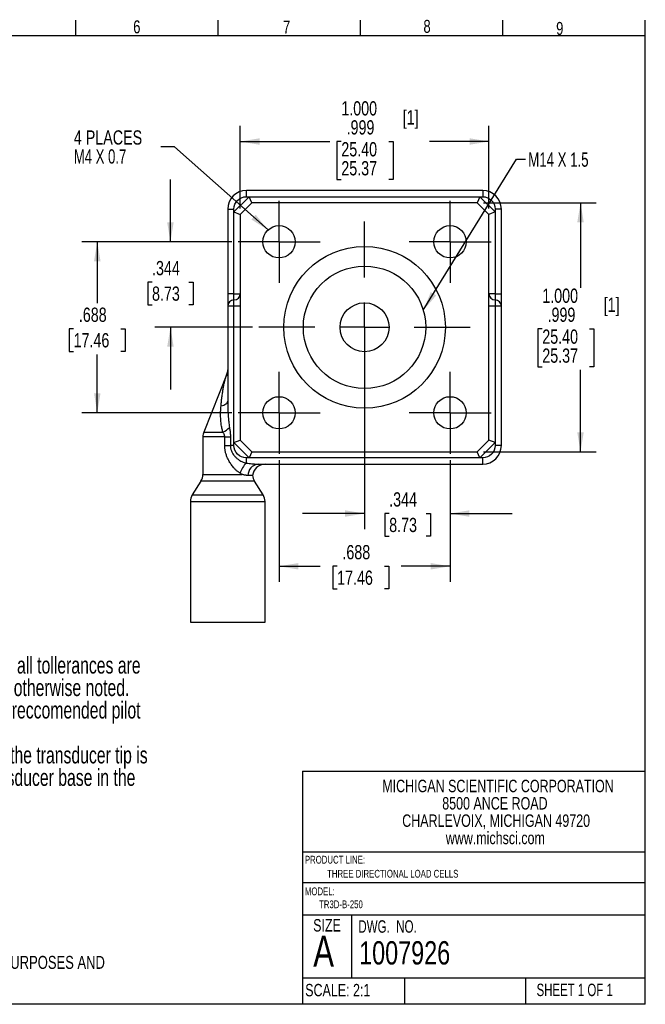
# Model space of a CAD drawing. Header units: inches. Extents: x 0.3 to 10.7, y 0.3 to 8.3.
# Tile 3 of 3: x 5.7 to 10.7, y 0.3 to 8.3. Entities that reach past the tile are written whole.
import ezdxf

# ---------------------------------------------------------------- set-up
doc = ezdxf.new("R2010")
doc.units = ezdxf.units.IN
doc.header["$MEASUREMENT"] = 0
doc.linetypes.add('CENTERX2', pattern=[0.8, 0.5, -0.1, 0.1, -0.1])
for name, color, linetype in [('BORDER', 1, 'Continuous'), ('CENTER', 151, 'CENTERX2'), ('DIMENSIONS', 150, 'Continuous'), ('TEXT', 7, 'Continuous')]:
    doc.layers.add(name, color=color, linetype=linetype)
doc.styles.add('SLDTEXTSTYLE0', font='TXT', dxfattribs={"width": 0.7})
doc.styles.add('SLDTEXTSTYLE1', font='TXT', dxfattribs={"width": 0.75})
doc.styles.add('SLDTEXTSTYLE2', font='TXT', dxfattribs={"width": 0.6875})
doc.styles.add('SLDTEXTSTYLE3', font='TXT', dxfattribs={"width": 0.694444})
doc.dimstyles.new('SLDDIMSTYLE1', dxfattribs={"dimtxt": 0.114583, "dimasz": 0.156, "dimexe": 0, "dimexo": 0.0625, "dimgap": 0.028646, "dimtad": 0, "dimtih": 1, "dimtoh": 1, "dimdec": 3, "dimlfac": 0.5, "dimrnd": 1e-09, "dimzin": 12, "dimdsep": 46, "dimtxsty": 'SLDTEXTSTYLE1', "dimsah": 1, "dimcen": 0.09, "dimadec": 0, "dimazin": 3, "dimtfac": 1, "dimtdec": 3, "dimtofl": 0, "dimtmove": 0, "dimatfit": 3, "dimfxl": 0, "dimfrac": 2, "dimtolj": 1, "dimtzin": 12, "dimarcsym": 0})
doc.dimstyles.new('SLDDIMSTYLE2', dxfattribs={"dimtxt": 0.18, "dimasz": 0.156, "dimexe": 0, "dimexo": 0.0625, "dimgap": 0, "dimtad": 0, "dimtih": 1, "dimtoh": 1, "dimdec": 0, "dimrnd": 1e-09, "dimzin": 0, "dimdsep": 46, "dimtxsty": 'Standard', "dimsah": 1, "dimcen": 0.09, "dimadec": 0, "dimazin": 0, "dimtfac": 0.156, "dimtdec": 0, "dimtofl": 0, "dimtmove": 0, "dimatfit": 3, "dimfxl": 0, "dimfrac": 2, "dimtolj": 1, "dimtzin": 0, "dimarcsym": 0})
doc.dimstyles.new('SLDDIMSTYLE3', dxfattribs={"dimtxt": 0.114583, "dimasz": 0.156, "dimexe": 0, "dimexo": 0.0625, "dimgap": 0.028646, "dimtad": 0, "dimtih": 1, "dimtoh": 1, "dimdec": 3, "dimlfac": 0.5, "dimrnd": 1e-09, "dimzin": 4, "dimdsep": 46, "dimtxsty": 'SLDTEXTSTYLE1', "dimsah": 1, "dimcen": 0.09, "dimadec": 0, "dimazin": 1, "dimlim": 1, "dimtm": 0.001, "dimtfac": 1, "dimtdec": 3, "dimtofl": 0, "dimtmove": 0, "dimatfit": 3, "dimfxl": 0, "dimfrac": 2, "dimtolj": 1, "dimtzin": 4, "dimarcsym": 0})
doc.dimstyles.new('SLDDIMSTYLE4', dxfattribs={"dimtxt": 0.114583, "dimasz": 0.156, "dimexe": 0, "dimexo": 0.0625, "dimgap": 0.028646, "dimtad": 0, "dimtih": 1, "dimtoh": 1, "dimdec": 3, "dimlfac": 0.5, "dimrnd": 1e-09, "dimzin": 12, "dimdsep": 46, "dimtxsty": 'SLDTEXTSTYLE1', "dimsah": 1, "dimcen": 0.09, "dimadec": 0, "dimazin": 3, "dimtfac": 1, "dimtdec": 3, "dimtmove": 0, "dimatfit": 0, "dimfxl": 0, "dimfrac": 2, "dimtolj": 1, "dimtzin": 12, "dimarcsym": 0})

# ---------------------------------------------------------------- blocks, each defined once
blk = doc.blocks.new('SW_NOTE_0')
at = {"layer": 'DIMENSIONS', "color": 0, "attachment_point": 1, "style": 'SLDTEXTSTYLE0'}
for s, insert, char_height in [('Notes:', (0, 0.1746), 0.13542), ('Dimensions are in inch [mm]; all tollerances are', (0.3937, -0.006), 0.135417), ('%%d', (0, -0.006), 0.13542), ('%%p', (0.3937, -0.1865), 0.13542), ('0.005 in [ 0.13 mm] unless otherwise noted.', (0.5148, -0.1865), 0.135417), ('%%d', (0, -0.3671), 0.13542), ('Pilot surfaces: [1]; maximum reccomended pilot', (0.3937, -0.3671), 0.135417), ('depth = 0.020 in [0.51 mm].', (0.3937, -0.5477), 0.135417), ('%%d', (0, -0.7282), 0.13542), ('Positive outputs result when the transducer tip is', (0.3937, -0.7282), 0.135417), ('displaced relative to the transducer base in the', (0.3937, -0.9088), 0.135417), ('directions indicated.', (0.3937, -1.0893), 0.135417)]:
    blk.add_mtext(s, dxfattribs=dict(at, insert=insert, char_height=char_height))
blk = doc.blocks.new('SW_NOTE_0_1')
at = {"layer": 'DIMENSIONS', "color": 0, "char_height": 0.104167, "attachment_point": 1, "style": 'SLDTEXTSTYLE1'}
for s, insert in [('DETAILS AND SPECIFICATIONS PROVIDED IN THIS DOCUMENT ARE PURELY FOR INFORMATIONAL PURPOSES AND', (0, 0.1339)), ('ARE SUBJECT TO ALTERATIONS. NO LIABILITY IS ACCEPTED FOR ERRORS OR OMISSIONS', (0, -0.0444))]:
    blk.add_mtext(s, dxfattribs=dict(at, insert=insert))
blk = doc.blocks.new('SW_NOTE_0_2')
at = {"layer": 'TEXT', "color": 0, "char_height": 0.1, "attachment_point": 2, "style": 'SLDTEXTSTYLE1'}
for s, insert in [('MICHIGAN SCIENTIFIC CORPORATION', (1.1969, 0.1289)), ('8500 ANCE ROAD', (1.1722, -0.0105)), ('CHARLEVOIX, MICHIGAN 49720', (1.1819, -0.1498)), ('www.michsci.com', (1.1754, -0.2892))]:
    blk.add_mtext(s, dxfattribs=dict(at, insert=insert))
blk = doc.blocks.new('_D_3')
at = {"layer": 'DIMENSIONS'}
for p, q in [((7.434, 6.736), (7.434, 7.3984)), ((9.434, 6.736), (9.434, 7.3984)), ((7.434, 7.2734), (8.1543, 7.2734)), ((8.2472, 7.2734), (8.2124, 7.2734)), ((8.2124, 7.2734), (8.2124, 6.9678)), ((8.6281, 7.2734), (8.663, 7.2734)), ((8.663, 7.2734), (8.663, 6.9678)), ((9.434, 7.2734), (8.9553, 7.2734)), ((8.2124, 6.9678), (8.2472, 6.9678)), ((8.663, 6.9678), (8.6281, 6.9678))]:
    blk.add_line(p, q, dxfattribs=at)
for points in [[(7.434, 7.2734), (7.59, 7.2474), (7.59, 7.2994)], [(9.434, 7.2734), (9.278, 7.2994), (9.278, 7.2474)]]:
    blk.add_solid(points, dxfattribs=at)
at = {"layer": 'DIMENSIONS', "char_height": 0.11458, "attachment_point": 1, "style": 'SLDTEXTSTYLE1'}
for s, insert in [('1.000', (8.2472, 7.5971)), ('[1]', (8.7408, 7.5245)), ('.999', (8.2896, 7.4443)), ('25.40', (8.2472, 7.2683)), ('25.37', (8.2472, 7.1155))]:
    blk.add_mtext(s, dxfattribs=dict(at, insert=insert))
blk = doc.blocks.new('_D_4')
at = {"layer": 'DIMENSIONS'}
for p, q in [((9.3904, 6.7796), (10.2955, 6.7796)), ((10.1705, 6.7796), (10.1705, 6.096)), ((9.863, 5.7672), (9.8281, 5.7672)), ((9.8281, 5.7672), (9.8281, 5.4617)), ((10.2439, 5.7672), (10.2787, 5.7672)), ((10.2787, 5.7672), (10.2787, 5.4617)), ((9.8281, 5.4617), (9.863, 5.4617)), ((10.1705, 4.7796), (10.1705, 5.4384)), ((10.2787, 5.4617), (10.2439, 5.4617)), ((9.3904, 4.7796), (10.2955, 4.7796))]:
    blk.add_line(p, q, dxfattribs=at)
for points in [[(10.1705, 6.7796), (10.1445, 6.6236), (10.1965, 6.6236)], [(10.1705, 4.7796), (10.1965, 4.9356), (10.1445, 4.9356)]]:
    blk.add_solid(points, dxfattribs=at)
at = {"layer": 'DIMENSIONS', "char_height": 0.11458, "attachment_point": 1, "style": 'SLDTEXTSTYLE1'}
for s, insert in [('1.000', (9.863, 6.0909)), ('[1]', (10.3565, 6.0184)), ('.999', (9.9053, 5.9381)), ('25.40', (9.863, 5.7621)), ('25.37', (9.863, 5.6094))]:
    blk.add_mtext(s, dxfattribs=dict(at, insert=insert))
blk = doc.blocks.new('_D_5')
at = {"layer": 'DIMENSIONS'}
for p, q in [((6.8733, 6.4671), (6.8733, 6.9671)), ((7.3666, 6.4671), (6.7483, 6.4671)), ((6.7252, 6.142), (6.6903, 6.142)), ((6.6903, 6.142), (6.6903, 5.96)), ((7.0214, 6.142), (7.0562, 6.142)), ((7.0562, 6.142), (7.0562, 5.96)), ((6.6903, 5.96), (6.7252, 5.96)), ((7.0562, 5.96), (7.0214, 5.96)), ((7.534, 5.7796), (6.7483, 5.7796)), ((6.8733, 5.7796), (6.8733, 5.2796))]:
    blk.add_line(p, q, dxfattribs=at)
for points in [[(6.8733, 6.4671), (6.8993, 6.6231), (6.8473, 6.6231)], [(6.8733, 5.7796), (6.8473, 5.6236), (6.8993, 5.6236)]]:
    blk.add_solid(points, dxfattribs=at)
at = {"layer": 'DIMENSIONS', "char_height": 0.11458, "attachment_point": 1, "style": 'SLDTEXTSTYLE1'}
for s, insert in [('.344', (6.7252, 6.313)), ('8.73', (6.7252, 6.1077))]:
    blk.add_mtext(s, dxfattribs=dict(at, insert=insert))
blk = doc.blocks.new('_D_6')
at = {"layer": 'DIMENSIONS'}
for p, q in [((7.3666, 6.4671), (6.1601, 6.4671)), ((6.2851, 6.4671), (6.2851, 5.9725)), ((6.0946, 5.7672), (6.0598, 5.7672)), ((6.0598, 5.7672), (6.0598, 5.5851)), ((6.4755, 5.7672), (6.5104, 5.7672)), ((6.5104, 5.7672), (6.5104, 5.5851)), ((6.0598, 5.5851), (6.0946, 5.5851)), ((6.2851, 5.0921), (6.2851, 5.5619)), ((6.5104, 5.5851), (6.4755, 5.5851)), ((7.3666, 5.0921), (6.1601, 5.0921))]:
    blk.add_line(p, q, dxfattribs=at)
for points in [[(6.2851, 6.4671), (6.2591, 6.3111), (6.3111, 6.3111)], [(6.2851, 5.0921), (6.3111, 5.2481), (6.2591, 5.2481)]]:
    blk.add_solid(points, dxfattribs=at)
at = {"layer": 'DIMENSIONS', "char_height": 0.11458, "attachment_point": 1, "style": 'SLDTEXTSTYLE1'}
for s, insert in [('.688', (6.137, 5.9381)), ('17.46', (6.0946, 5.7329))]:
    blk.add_mtext(s, dxfattribs=dict(at, insert=insert))
blk = doc.blocks.new('_D_7')
at = {"layer": 'DIMENSIONS'}
for p, q in [((8.434, 5.7296), (8.434, 4.1574)), ((9.1215, 4.7122), (9.1215, 4.1574)), ((8.434, 4.2824), (7.934, 4.2824)), ((8.6321, 4.2824), (8.5972, 4.2824)), ((8.5972, 4.2824), (8.5972, 4.1003)), ((8.9283, 4.2824), (8.9632, 4.2824)), ((8.9632, 4.2824), (8.9632, 4.1003)), ((9.1215, 4.2824), (9.6215, 4.2824)), ((8.5972, 4.1003), (8.6321, 4.1003)), ((8.9632, 4.1003), (8.9283, 4.1003))]:
    blk.add_line(p, q, dxfattribs=at)
for points in [[(8.434, 4.2824), (8.278, 4.3084), (8.278, 4.2564)], [(9.1215, 4.2824), (9.2775, 4.2564), (9.2775, 4.3084)]]:
    blk.add_solid(points, dxfattribs=at)
at = {"layer": 'DIMENSIONS', "char_height": 0.11458, "attachment_point": 1, "style": 'SLDTEXTSTYLE1'}
for s, insert in [('.344', (8.6321, 4.4533)), ('8.73', (8.6321, 4.248))]:
    blk.add_mtext(s, dxfattribs=dict(at, insert=insert))
blk = doc.blocks.new('_D_8')
at = {"layer": 'DIMENSIONS'}
for p, q in [((7.7465, 4.7122), (7.7465, 3.7333)), ((9.1215, 4.7122), (9.1215, 3.7333)), ((7.7465, 3.8583), (8.0783, 3.8583)), ((8.2135, 3.8583), (8.1787, 3.8583)), ((8.1787, 3.8583), (8.1787, 3.6762)), ((8.5944, 3.8583), (8.6293, 3.8583)), ((8.6293, 3.8583), (8.6293, 3.6762)), ((9.1215, 3.8583), (8.7296, 3.8583)), ((8.1787, 3.6762), (8.2135, 3.6762)), ((8.6293, 3.6762), (8.5944, 3.6762))]:
    blk.add_line(p, q, dxfattribs=at)
for points in [[(7.7465, 3.8583), (7.9025, 3.8323), (7.9025, 3.8843)], [(9.1215, 3.8583), (8.9655, 3.8843), (8.9655, 3.8323)]]:
    blk.add_solid(points, dxfattribs=at)
at = {"layer": 'DIMENSIONS', "char_height": 0.11458, "attachment_point": 1, "style": 'SLDTEXTSTYLE1'}
for s, insert in [('.688', (8.2559, 4.0292)), ('17.46', (8.2135, 3.8239))]:
    blk.add_mtext(s, dxfattribs=dict(at, insert=insert))
blk = doc.blocks.new('SW_NOTE_0_6')
at = {"layer": 'DIMENSIONS', "color": 0, "char_height": 0.11458, "attachment_point": 1}
for s, insert, style in [('4 PLACES', (-0.6983, 0.1321), 'SLDTEXTSTYLE1'), ('M4 X 0.7', (-0.6983, -0.0206), 'SLDTEXTSTYLE2')]:
    blk.add_mtext(s, dxfattribs=dict(at, insert=insert, style=style))
blk = doc.blocks.new('SW_CENTERMARKSYMBOL_1')
at = {"layer": 'CENTER', "color": 0}
for p, q in [((0, 0.2), (0, 0.3299)), ((0, 0), (0, 0.2)), ((-0.2, 0), (-0.3299, 0)), ((0, 0), (-0.2, 0)), ((0, 0), (0, -0.2)), ((0, 0), (0.2, 0)), ((0.2, 0), (0.3299, 0)), ((0, -0.2), (0, -0.3299))]:
    blk.add_line(p, q, dxfattribs=at)
blk = doc.blocks.new('SW_CENTERMARKSYMBOL_2')
at = {"layer": 'CENTER', "color": 0}
for p, q in [((0, 0.2), (0, 0.3299)), ((0, 0), (0, 0.2)), ((-0.2, 0), (-0.3299, 0)), ((0, 0), (-0.2, 0)), ((0, 0), (0, -0.2)), ((0, 0), (0.2, 0)), ((0.2, 0), (0.3299, 0)), ((0, -0.2), (0, -0.3299))]:
    blk.add_line(p, q, dxfattribs=at)
blk = doc.blocks.new('SW_CENTERMARKSYMBOL_3')
at = {"layer": 'CENTER', "color": 0}
for p, q in [((0, 0.2), (0, 0.3299)), ((0, 0), (0, 0.2)), ((-0.2, 0), (-0.3299, 0)), ((0, 0), (-0.2, 0)), ((0, 0), (0, -0.2)), ((0, 0), (0.2, 0)), ((0.2, 0), (0.3299, 0)), ((0, -0.2), (0, -0.3299))]:
    blk.add_line(p, q, dxfattribs=at)
blk = doc.blocks.new('SW_CENTERMARKSYMBOL_4')
at = {"layer": 'CENTER', "color": 0}
for p, q in [((0, 0.2), (0, 0.3299)), ((0, 0), (0, 0.2)), ((-0.2, 0), (-0.3299, 0)), ((0, 0), (-0.2, 0)), ((0, 0), (0, -0.2)), ((0, 0), (0.2, 0)), ((0.2, 0), (0.3299, 0)), ((0, -0.2), (0, -0.3299))]:
    blk.add_line(p, q, dxfattribs=at)
blk = doc.blocks.new('SW_CENTERMARKSYMBOL_5')
at = {"layer": 'CENTER', "color": 0}
for p, q in [((0, 0.4), (0, 0.85)), ((0, 0), (0, 0.2)), ((-0.4, 0), (-0.85, 0)), ((0, 0), (-0.2, 0)), ((0, 0), (0, -0.2)), ((0, 0), (0.2, 0)), ((0.4, 0), (0.85, 0)), ((0, -0.4), (0, -0.85))]:
    blk.add_line(p, q, dxfattribs=at)

msp = doc.modelspace()

# ---------------------------------------------------------------- linework, layer by layer
at = {"color": 1, "linetype": 'Continuous', "lineweight": 25}
for p, q in [((7.5069, 6.8296), (7.384, 6.7067)), ((7.484, 6.8296), (7.484, 6.8796)), ((9.384, 6.8796), (7.484, 6.8796)), ((7.484, 6.8296), (7.5069, 6.8296)), ((7.5276, 6.7796), (7.5069, 6.8296)), ((7.5069, 6.8296), (9.3611, 6.8296)), ((9.3611, 6.8296), (9.3404, 6.7796)), ((9.484, 6.7067), (9.3611, 6.8296)), ((9.3611, 6.8296), (9.384, 6.8296)), ((9.384, 6.8796), (9.384, 6.8296)), ((7.334, 6.7296), (7.384, 6.7296)), ((7.334, 6.7296), (7.334, 6.0496)), ((7.384, 6.7067), (7.384, 6.7296)), ((7.434, 6.686), (7.5276, 6.7796)), ((9.3404, 6.7796), (7.5276, 6.7796)), ((9.3404, 6.7796), (9.434, 6.686)), ((9.534, 6.7296), (9.484, 6.7296)), ((9.484, 6.7296), (9.484, 6.7067)), ((9.534, 6.0496), (9.534, 6.7296)), ((7.384, 6.7067), (7.434, 6.686)), ((7.384, 6.0496), (7.384, 6.7067)), ((7.434, 6.686), (7.434, 4.8733)), ((9.484, 6.7067), (9.434, 6.686)), ((9.434, 4.8733), (9.434, 6.686)), ((9.484, 6.7067), (9.484, 6.0496)), ((7.384, 6.0496), (7.334, 6.0496)), ((7.384, 5.9996), (7.384, 6.0496)), ((7.384, 6.0496), (7.434, 6.0496)), ((9.484, 6.0496), (9.434, 6.0496)), ((9.484, 6.0496), (9.484, 5.9996)), ((9.484, 6.0496), (9.534, 6.0496)), ((7.334, 5.9496), (7.334, 5.185)), ((7.384, 5.9496), (7.334, 5.9496)), ((7.384, 5.9496), (7.384, 5.9996)), ((7.384, 4.8526), (7.384, 5.9496)), ((7.434, 5.9496), (7.384, 5.9496)), ((9.484, 5.9496), (9.434, 5.9496)), ((9.484, 5.9996), (9.484, 5.9496)), ((9.484, 5.9496), (9.484, 4.8526)), ((9.534, 5.9496), (9.484, 5.9496)), ((9.534, 4.8296), (9.534, 5.9496)), ((7.327, 5.402), (7.1411, 4.9375)), ((7.134, 4.9004), (7.134, 4.5968)), ((7.3099, 4.8296), (7.3099, 4.9004)), ((7.3099, 4.9004), (7.3553, 4.9004)), ((7.3099, 4.8296), (7.3553, 4.8296)), ((7.3553, 4.9004), (7.3553, 4.8296)), ((7.384, 4.8296), (7.3553, 4.8296)), ((7.384, 4.8526), (7.434, 4.8733)), ((7.384, 4.8526), (7.5069, 4.7296)), ((7.384, 4.8296), (7.384, 4.8526)), ((7.434, 4.8733), (7.5276, 4.7796)), ((9.434, 4.8733), (9.3404, 4.7796)), ((9.3611, 4.7296), (9.484, 4.8526)), ((9.484, 4.8526), (9.434, 4.8733)), ((9.484, 4.8526), (9.484, 4.8296)), ((9.534, 4.8296), (9.484, 4.8296)), ((7.5276, 4.7796), (7.5069, 4.7296)), ((7.5276, 4.7796), (9.3404, 4.7796)), ((9.3611, 4.7296), (9.3404, 4.7796)), ((7.484, 4.6884), (7.484, 4.7296)), ((7.5069, 4.7296), (7.484, 4.7296)), ((9.3611, 4.7296), (7.5069, 4.7296)), ((7.5777, 4.6796), (9.384, 4.6796)), ((9.384, 4.7296), (9.3611, 4.7296)), ((9.384, 4.6796), (9.384, 4.7296)), ((7.1188, 4.5438), (7.0492, 4.4325)), ((7.5344, 4.5882), (7.4967, 4.5882)), ((7.6188, 4.4325), (7.5492, 4.5438)), ((7.034, 4.3795), (7.034, 3.4081)), ((7.634, 3.4081), (7.634, 4.3795)), ((7.034, 3.4081), (7.634, 3.4081))]:
    msp.add_line(p, q, dxfattribs=at)
at = {"color": 8, "linetype": 'Continuous', "lineweight": 25}
for p, q in [((7.1411, 4.9375), (7.2954, 4.9375)), ((7.3099, 4.9004), (7.134, 4.9004)), ((7.134, 4.5968), (7.4497, 4.5968)), ((7.5492, 4.5438), (7.1188, 4.5438)), ((7.034, 4.3795), (7.634, 4.3795)), ((7.0492, 4.4325), (7.6188, 4.4325))]:
    msp.add_line(p, q, dxfattribs=at)
at = {"color": 1, "linetype": 'Continuous', "lineweight": 25, "flags": 128}
msp.add_lwpolyline([(7.2801, 5.1479), (7.2917, 5.1508), (7.3023, 5.1544), (7.3116, 5.1586), (7.3195, 5.1633), (7.3257, 5.1683), (7.3303, 5.1737), (7.3331, 5.1793), (7.334, 5.185)], dxfattribs=at)
at = {"color": 1, "linetype": 'Continuous', "lineweight": 25}
for centre, radius in [((7.7465, 6.4671), 0.1299), ((9.1215, 6.4671), 0.1299), ((8.434, 5.7796), 0.65), ((8.434, 5.7796), 0.4921), ((8.434, 5.7796), 0.1969), ((7.7465, 5.0921), 0.1299), ((9.1215, 5.0921), 0.1299)]:
    msp.add_circle(centre, radius, dxfattribs=at)
for centre, radius, start, end in [((7.484, 6.7296), 0.15, 90, 180), ((9.384, 6.7296), 0.15, 0, 90), ((7.384, 6.0496), 0.05, 270, 0), ((9.484, 6.0496), 0.05, 180, 270), ((7.384, 5.9496), 0.05, 90, 180), ((9.484, 5.9496), 0.05, 0, 90), ((7.234, 5.4389), 0.1, 338.19859, 0), ((7.234, 4.9004), 0.1, 158.19859, 180), ((7.2078, 5.1184), 0.2009, 295.82752, 314.33415), ((9.384, 4.8296), 0.15, 270, 0), ((7.6006, 4.5613), 0.1725, 132.54386, 165.00872), ((7.5869, 4.5899), 0.0902, 95.90024, 181.064), ((7.634, 4.5796), 0.1, 90, 175.07184), ((7.034, 4.5968), 0.1, 327.99462, 0), ((7.634, 4.5968), 0.1, 184.92816, 212.00538), ((7.134, 4.3795), 0.1, 147.99462, 180), ((7.534, 4.3795), 0.1, 0, 32.00538)]:
    msp.add_arc(centre, radius, start, end, dxfattribs=at)
for points in [[(7.384, 6.7296), (7.384, 6.7848), (7.4288, 6.8296), (7.484, 6.8296)], [(9.384, 6.8296), (9.4392, 6.8296), (9.484, 6.7848), (9.484, 6.7296)], [(7.484, 4.7296), (7.4288, 4.7296), (7.384, 4.7744), (7.384, 4.8296)], [(9.484, 4.8296), (9.484, 4.7744), (9.4392, 4.7296), (9.384, 4.7296)]]:
    msp.add_open_spline(points, degree=3, dxfattribs=at)
for points, knots in [([(7.334, 6.0496), (7.334, 6.0231), (7.334, 5.9977), (7.334, 5.9602), (7.334, 5.9496), (7.334, 5.9496)], [0, 0, 0, 0, 0.5, 0.5, 1, 1, 1, 1]), ([(9.534, 5.9496), (9.534, 5.9496), (9.534, 5.9602), (9.534, 5.9977), (9.534, 6.0231), (9.534, 6.0496)], [0, 0, 0, 0, 0.5, 0.5, 1, 1, 1, 1]), ([(7.2801, 5.1479), (7.2814, 5.1617), (7.2839, 5.188), (7.2883, 5.2255), (7.293, 5.2589), (7.2984, 5.2923), (7.3047, 5.3245), (7.3106, 5.3492), (7.3146, 5.3638), (7.3165, 5.3703), (7.3182, 5.3762), (7.3199, 5.3816), (7.3214, 5.3862), (7.3228, 5.3903), (7.324, 5.3937), (7.325, 5.3965), (7.3257, 5.3988), (7.3263, 5.4003), (7.3267, 5.4013), (7.3268, 5.4017), (7.3268, 5.4018)], [0, 0, 0, 0, 0.16326, 0.310659, 0.442166, 0.557759, 0.704662, 0.821944, 0.85021, 0.876014, 0.899359, 0.920249, 0.938685, 0.954672, 0.968215, 0.979318, 0.987993, 0.994259, 0.99817, 1, 1, 1, 1]), ([(7.3268, 5.4018), (7.3268, 5.4017), (7.3268, 5.4017), (7.3268, 5.4017), (7.3268, 5.4015), (7.3265, 5.4008), (7.3254, 5.3978), (7.3241, 5.3943), (7.3232, 5.3913), (7.3229, 5.3905)], [0, 0, 0, 0, 0.005083, 0.010593, 0.024149, 0.06586, 0.217808, 0.810163, 1, 1, 1, 1]), ([(7.2954, 4.9375), (7.2939, 4.9426), (7.2908, 4.953), (7.287, 4.9691), (7.2838, 4.986), (7.2811, 5.0037), (7.279, 5.0223), (7.2772, 5.0464), (7.2764, 5.076), (7.2772, 5.1115), (7.2791, 5.1356), (7.2801, 5.1479)], [0, 0, 0, 0, 0.075017, 0.15334, 0.23502, 0.320103, 0.408632, 0.500646, 0.662271, 0.828662, 1, 1, 1, 1]), ([(7.334, 5.185), (7.3341, 5.1726), (7.3342, 5.1486), (7.3352, 5.1138), (7.3368, 5.0814), (7.3389, 5.0513), (7.3415, 5.0236), (7.3446, 4.9983), (7.3471, 4.9823), (7.3483, 4.9747)], [0, 0, 0, 0, 0.175882, 0.340733, 0.494563, 0.637385, 0.769217, 0.89008, 1, 1, 1, 1]), ([(7.3099, 4.9004), (7.3099, 4.902), (7.3097, 4.9054), (7.3088, 4.9104), (7.3074, 4.9155), (7.3049, 4.9218), (7.3009, 4.9293), (7.2973, 4.9347), (7.2954, 4.9375)], [0, 0, 0, 0, 0.117965, 0.239753, 0.366968, 0.50097, 0.733573, 1, 1, 1, 1]), ([(7.3483, 4.9747), (7.3491, 4.9695), (7.3507, 4.9595), (7.3527, 4.9443), (7.3542, 4.9295), (7.3551, 4.9148), (7.3552, 4.9052), (7.3553, 4.9004)], [0, 0, 0, 0, 0.209409, 0.413695, 0.613262, 0.808542, 1, 1, 1, 1]), ([(7.434, 4.6059), (7.4313, 4.6076), (7.426, 4.6109), (7.4179, 4.6167), (7.4098, 4.6233), (7.4016, 4.6306), (7.3934, 4.6386), (7.3806, 4.6522), (7.3641, 4.6727), (7.3468, 4.6995), (7.3329, 4.7262), (7.3226, 4.7518), (7.3153, 4.7775), (7.3108, 4.8035), (7.3102, 4.8209), (7.3099, 4.8296)], [0, 0, 0, 0, 0.038509, 0.078097, 0.118922, 0.161131, 0.204855, 0.250213, 0.372929, 0.49954, 0.605299, 0.707149, 0.806121, 0.903343, 1, 1, 1, 1]), ([(7.3553, 4.8296), (7.3553, 4.8269), (7.3555, 4.8213), (7.3564, 4.8127), (7.3582, 4.8026), (7.3614, 4.7914), (7.3679, 4.7747), (7.3788, 4.756), (7.3948, 4.737), (7.4118, 4.7218), (7.4296, 4.7096), (7.4477, 4.7), (7.4659, 4.6928), (7.478, 4.6898), (7.484, 4.6884)], [0, 0, 0, 0, 0.039322, 0.081055, 0.125182, 0.1879, 0.250464, 0.384103, 0.500173, 0.609363, 0.713322, 0.81276, 0.908205, 1, 1, 1, 1]), ([(7.484, 4.6884), (7.4915, 4.6874), (7.5058, 4.6855), (7.5264, 4.6831), (7.5452, 4.6812), (7.5621, 4.6799), (7.5727, 4.6797), (7.5777, 4.6796)], [0, 0, 0, 0, 0.233903, 0.450575, 0.650259, 0.833265, 1, 1, 1, 1]), ([(7.4497, 4.5968), (7.4472, 4.5982), (7.4421, 4.6011), (7.4368, 4.6043), (7.434, 4.6059)], [0, 0, 0, 0, 0.473477, 1, 1, 1, 1]), ([(7.4967, 4.5882), (7.4951, 4.5883), (7.4918, 4.5883), (7.4865, 4.5888), (7.4809, 4.5896), (7.4731, 4.591), (7.4649, 4.5929), (7.4563, 4.595), (7.4519, 4.5962), (7.4497, 4.5968)], [0, 0, 0, 0, 0.123818, 0.247665, 0.372475, 0.498936, 0.749499, 0.8751, 1, 1, 1, 1])]:
    msp.add_open_spline(points, degree=3, knots=knots, dxfattribs=at)
at = {"layer": 'BORDER'}
for p, q in [((6.1136, 8.1248), (6.1136, 8.2498)), ((7.2581, 8.1248), (7.2581, 8.2498)), ((8.4025, 8.1248), (8.4025, 8.2498)), ((9.547, 8.1248), (9.547, 8.2498)), ((10.6914, 8.1248), (10.6914, 8.2498)), ((0.3914, 8.1248), (10.6914, 8.1248)), ((10.6914, 0.3369), (10.6914, 8.1248)), ((7.9353, 2.2101), (10.6914, 2.2101)), ((7.9353, 2.2101), (7.9353, 0.3369)), ((7.9353, 1.5639), (10.6914, 1.5639)), ((7.9353, 1.3167), (10.6914, 1.3167)), ((7.9353, 1.0568), (10.6914, 1.0568)), ((8.3282, 1.0568), (8.3282, 0.5498)), ((7.9353, 0.5498), (10.6914, 0.5498)), ((8.7558, 0.5498), (8.7558, 0.3369)), ((9.7277, 0.5498), (9.7277, 0.3369)), ((10.6914, 0.3369), (0.3914, 0.3369))]:
    msp.add_line(p, q, dxfattribs=at)

# ---------------------------------------------------------------- block references
at = {"layer": 'CENTER'}
for name, p in [('SW_CENTERMARKSYMBOL_4', (7.7465, 6.4671)), ('SW_CENTERMARKSYMBOL_2', (9.1215, 6.4671)), ('SW_CENTERMARKSYMBOL_5', (8.434, 5.7796)), ('SW_CENTERMARKSYMBOL_1', (7.7465, 5.0921)), ('SW_CENTERMARKSYMBOL_3', (9.1215, 5.0921))]:
    msp.add_blockref(name, p, dxfattribs=at)
at = {"layer": 'DIMENSIONS'}
for name, p in [('SW_NOTE_0_6', (6.795, 7.231)), ('SW_NOTE_0', (3.5766, 3.1371)), ('SW_NOTE_0_1', (0.4661, 0.5921))]:
    msp.add_blockref(name, p, dxfattribs=at)
at = {"layer": 'TEXT'}
msp.add_blockref('SW_NOTE_0_2', (8.3101, 2.0133), dxfattribs=at)

# ---------------------------------------------------------------- texts
at = {"layer": 'DIMENSIONS', "insert": (9.7502, 7.185), "char_height": 0.11458, "attachment_point": 1, "style": 'SLDTEXTSTYLE3'}
msp.add_mtext('M14 X 1.5', dxfattribs=at)
at = {"layer": 'TEXT'}
for s, insert, char_height, attachment_point, style in [('6', (6.574, 8.2475), 0.1042, 1, 'SLDTEXTSTYLE1'), ('7', (7.7782, 8.245), 0.1042, 1, 'SLDTEXTSTYLE1'), ('8', (8.9075, 8.2511), 0.1042, 1, 'SLDTEXTSTYLE1'), ('9', (9.9746, 8.2344), 0.1042, 1, 'SLDTEXTSTYLE1'), ('PRODUCT LINE:', (7.9543, 1.5307), 0.0625, 1, 'SLDTEXTSTYLE1'), ('THREE DIRECTIONAL LOAD CELLS', (8.6606, 1.418), 0.0625, 2, 'SLDTEXTSTYLE1'), ('MODEL:', (7.9543, 1.2761), 0.0625, 1, 'SLDTEXTSTYLE1'), ('TR3D-B-250', (8.2442, 1.172), 0.0625, 2, 'SLDTEXTSTYLE1'), ('SIZE', (8.0209, 1.0221), 0.1, 1, 'SLDTEXTSTYLE1'), ('DWG.  NO.', (8.3842, 1.0124), 0.1, 1, 'SLDTEXTSTYLE3'), ('A', (8.0213, 0.889), 0.25, 1, 'SLDTEXTSTYLE1'), ('1007926', (8.3905, 0.8445), 0.1875, 1, 'SLDTEXTSTYLE1'), ('SCALE: 2:1', (7.9569, 0.5009), 0.1, 1, 'SLDTEXTSTYLE1'), ('SHEET 1 OF 1', (9.8171, 0.5028), 0.1, 1, 'SLDTEXTSTYLE2')]:
    msp.add_mtext(s, dxfattribs=dict(at, insert=insert, char_height=char_height, attachment_point=attachment_point, style=style))

# ---------------------------------------------------------------- dimensions: what is measured, and where the dimension line sits
at = {"layer": 'DIMENSIONS'}
dim = msp.add_linear_dim(base=(9.434, 7.2734), p1=(7.434, 6.686), p2=(9.434, 6.686), text='<> [1]', dimstyle='SLDDIMSTYLE3', dxfattribs=at)
dim.commit()
dim.dimension.update_dxf_attribs({"geometry": '_D_3', "text_midpoint": (8.5548, 7.2734), "dimtype": 160})
for base, p1, p2, dimstyle, picture, middle in [((6.8733, 5.7796), (7.4166, 6.4671), (7.584, 5.7796), 'SLDDIMSTYLE4', '_D_5', (6.8733, 6.142)), ((6.2850758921, 5.0921315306), (7.4165735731, 6.4671315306), (7.4165735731, 5.0921315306), 'SLDDIMSTYLE1', '_D_6', (6.2850758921, 5.7672063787))]:
    dim = msp.add_linear_dim(base=base, p1=p1, p2=p2, angle=90, dimstyle=dimstyle, dxfattribs=at)
    dim.commit()
    dim.dimension.update_dxf_attribs({"geometry": picture, "text_midpoint": middle, "dimtype": 160})
dim = msp.add_linear_dim(base=(10.1705, 4.7796), p1=(9.3404, 6.7796), p2=(9.3404, 4.7796), angle=90, text='<> [1]', dimstyle='SLDDIMSTYLE3', dxfattribs=at)
dim.commit()
dim.dimension.update_dxf_attribs({"geometry": '_D_4', "text_midpoint": (10.1705, 5.7672), "dimtype": 160})
for base, p1, p2, dimstyle, picture, middle in [((9.1215, 4.2824), (8.434, 5.7796), (9.1215, 4.7622), 'SLDDIMSTYLE4', '_D_7', (8.7802, 4.2824)), ((7.7464948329, 3.8582634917), (9.1214948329, 4.7622102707), (7.7464948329, 4.7622102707), 'SLDDIMSTYLE1', '_D_8', (8.4039653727, 3.8582634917))]:
    dim = msp.add_linear_dim(base=base, p1=p1, p2=p2, dimstyle=dimstyle, dxfattribs=at)
    dim.commit()
    dim.dimension.update_dxf_attribs({"geometry": picture, "text_midpoint": middle, "dimtype": 160})

# ---------------------------------------------------------------- leaders
for points in [[(7.6578, 6.5621), (6.9047, 7.231), (6.795, 7.231)], [(8.9066, 5.9167), (9.656, 7.1304), (9.7272, 7.1304)]]:
    msp.add_leader(points, dimstyle='SLDDIMSTYLE2', dxfattribs=at)

doc.saveas('drawing.dxf')
